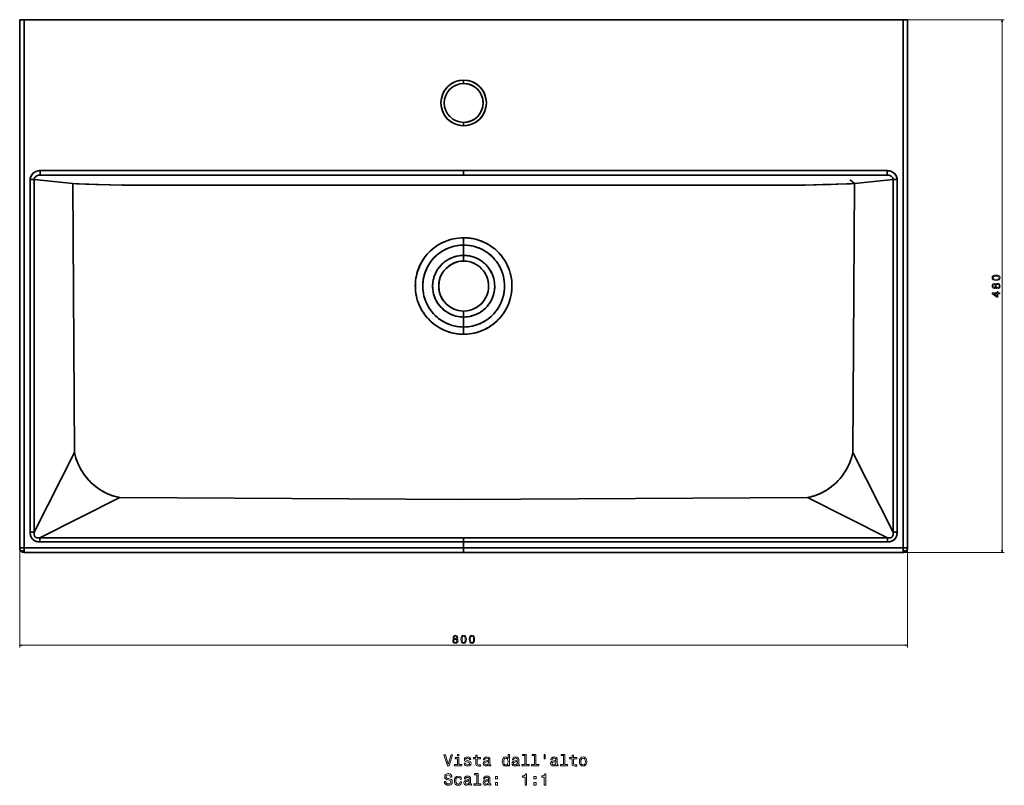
# Model space of a CAD drawing. Extents: x 194 to 2203, y -523 to 977.
# Tile 1 of 3: x 194 to 1082, y -523 to 167. Entities that reach past the tile are written whole.
import ezdxf

# ---------------------------------------------------------------- set-up
doc = ezdxf.new("R2010")
doc.units = 0

msp = doc.modelspace()

# ---------------------------------------------------------------- linework, layer by layer
at = {"color": 7, "lineweight": 35, "ltscale": 0.1}
for p, q in [((194.5, 166.79), (198.5, 166.79)), ((198.5, 166.79), (194.5, 166.79)), ((990.5, 166.79), (994.5, 166.79)), ((994.5, 166.79), (990.5, 166.79)), ((213.07, 30.79), (213.07, 26.79)), ((213.07, 26.79), (213.07, 30.79)), ((594.5, 26.79), (594.5, 30.79)), ((594.5, 30.79), (594.5, 26.79)), ((975.93, 26.79), (975.93, 30.79)), ((975.93, 30.79), (975.93, 26.79)), ((194.5, -309.21), (198.5, -309.21)), ((198.5, -309.21), (194.5, -309.21)), ((198.5, -309.21), (198.5, -313.21)), ((594.5, -313.21), (594.5, -309.21)), ((594.5, -309.21), (594.5, -313.21)), ((990.5, -313.21), (990.5, -309.21)), ((990.5, -309.21), (994.5, -309.21)), ((994.5, -309.21), (990.5, -309.21))]:
    msp.add_line(p, q, dxfattribs=at)
at = {"color": 7, "lineweight": 35}
for p, q in [((194.5, -309.21), (194.5, 166.79)), ((194.5, -309.21), (194.5, 166.79)), ((194.5, 166.79), (194.5, -309.21)), ((198.5, 166.79), (594.5, 166.79)), ((198.5, -309.21), (198.5, 166.79)), ((594.5, 166.79), (198.5, 166.79)), ((198.5, 166.79), (198.5, -309.21)), ((594.5, 166.79), (990.5, 166.79)), ((990.5, 166.79), (594.5, 166.79)), ((990.5, 166.79), (990.5, -309.21)), ((990.5, -309.21), (990.5, 166.79)), ((994.5, 166.79), (994.5, -309.21)), ((994.5, -309.21), (994.5, 166.79)), ((594.5, 30.79), (213.07, 30.79)), ((213.07, 30.79), (594.5, 30.79)), ((594.5, 26.79), (213.07, 26.79)), ((213.07, 26.79), (594.5, 26.79)), ((261.18, 26.79), (213.07, 26.79)), ((594.5, 26.79), (261.18, 26.79)), ((975.93, 30.79), (594.5, 30.79)), ((594.5, 30.79), (975.93, 30.79)), ((975.93, 26.79), (594.5, 26.79)), ((594.5, 26.79), (975.93, 26.79)), ((927.82, 26.79), (594.5, 26.79)), ((975.93, 26.79), (927.82, 26.79)), ((203.95, 22.68), (203.95, -294.93)), ((203.95, -294.93), (203.95, 22.68)), ((207.57, 22.68), (207.57, -294.93)), ((242.32, 19.15), (207.57, 22.68)), ((207.57, -294.93), (207.57, 22.68)), ((207.57, 22.68), (242.32, 19.15)), ((243.96, -223.18), (242.32, 19.15)), ((243.96, -223.18), (242.32, 19.15)), ((287.48, 17.79), (594.5, 17.79)), ((594.5, 17.79), (287.48, 17.79)), ((594.5, 17.79), (901.52, 17.79)), ((901.52, 17.79), (594.5, 17.79)), ((946.68, 19.15), (945.04, -223.18)), ((946.68, 19.15), (945.04, -223.18)), ((981.42, 22.68), (946.68, 19.15)), ((946.68, 19.15), (981.42, 22.68)), ((981.42, -294.93), (981.42, 22.68)), ((981.42, 22.68), (981.42, -294.93)), ((985.05, -294.93), (985.05, 22.68)), ((985.05, 22.68), (985.05, -294.93)), ((207.57, -294.93), (243.96, -223.18)), ((243.96, -223.18), (207.57, -294.93)), ((945.04, -223.18), (981.42, -294.93)), ((981.42, -294.93), (945.04, -223.18)), ((284.59, -263.72), (212.78, -300.13)), ((212.78, -300.13), (284.59, -263.72)), ((594.5, -265.44), (284.59, -263.72)), ((594.5, -265.44), (284.59, -263.72)), ((904.41, -263.72), (594.5, -265.44)), ((904.41, -263.72), (594.5, -265.44)), ((976.22, -300.13), (904.41, -263.72)), ((904.41, -263.72), (976.22, -300.13)), ((212.78, -300.13), (594.5, -300.13)), ((594.5, -300.13), (212.78, -300.13)), ((594.5, -300.13), (976.22, -300.13)), ((976.22, -300.13), (594.5, -300.13)), ((594.5, -309.21), (198.5, -309.21)), ((198.5, -309.21), (594.5, -309.21)), ((212.78, -303.76), (594.5, -303.76)), ((594.5, -303.76), (212.78, -303.76)), ((594.5, -303.76), (976.22, -303.76)), ((976.22, -303.76), (594.5, -303.76)), ((990.5, -309.21), (594.5, -309.21)), ((594.5, -309.21), (990.5, -309.21)), ((594.5, -313.21), (198.5, -313.21)), ((198.5, -313.21), (594.5, -313.21)), ((594.5, -313.21), (198.5, -313.21)), ((990.5, -313.21), (594.5, -313.21)), ((594.5, -313.21), (990.5, -313.21)), ((990.5, -313.21), (594.5, -313.21))]:
    msp.add_line(p, q, dxfattribs=at)
at = {"color": 7, "lineweight": 13}
for p, q in [((992.5, 166.79), (1081.61, 166.79)), ((1079.61, -313.21), (1079.61, 166.79)), ((194.5, -311.21), (194.5, -398.91)), ((992.5, -313.21), (1081.61, -313.21)), ((994.5, -311.21), (994.5, -398.91)), ((194.5, -396.91), (994.5, -396.91))]:
    msp.add_line(p, q, dxfattribs=at)
at = {"color": 7, "lineweight": 35, "ltscale": 0.075}
for p, q in [((594.5, 112.29), (594.5, 109.29)), ((594.5, 109.29), (594.5, 112.29)), ((594.5, 74.29), (594.5, 71.29)), ((594.5, 71.29), (594.5, 74.29))]:
    msp.add_line(p, q, dxfattribs=at)
at = {"color": 7, "lineweight": 35, "ltscale": 0.090698}
for p, q in [((207.57, 22.68), (203.95, 22.68)), ((203.95, 22.68), (207.57, 22.68)), ((985.05, 22.68), (981.42, 22.68)), ((981.42, 22.68), (985.05, 22.68)), ((203.95, -294.93), (207.57, -294.93)), ((207.57, -294.93), (203.95, -294.93)), ((212.78, -300.13), (212.78, -303.76)), ((212.78, -303.76), (212.78, -300.13)), ((594.5, -303.76), (594.5, -300.13)), ((594.5, -300.13), (594.5, -303.76)), ((976.22, -303.76), (976.22, -300.13)), ((976.22, -300.13), (976.22, -303.76)), ((981.42, -294.93), (985.05, -294.93)), ((985.05, -294.93), (981.42, -294.93))]:
    msp.add_line(p, q, dxfattribs=at)
at = {"color": 7, "lineweight": 35, "ltscale": 0.02371}
for p, q in [((287.48, 17.79), (286.62, 18.21)), ((902.38, 18.21), (901.52, 17.79))]:
    msp.add_line(p, q, dxfattribs=at)
at = {"color": 7, "lineweight": 35, "ltscale": 0.023579}
msp.add_line((286.63, 18.2), (287.48, 17.79), dxfattribs=at)
at = {"color": 7, "lineweight": 35, "ltscale": 0.023432}
msp.add_line((901.52, 17.79), (902.37, 18.2), dxfattribs=at)
at = {"color": 7, "lineweight": 35, "ltscale": 0.003675}
msp.add_line((946.68, 19.15), (946.57, 19.25), dxfattribs=at)
at = {"color": 7, "lineweight": 35, "ltscale": 0.165344}
for p, q in [((594.5, -36.3), (594.5, -29.69)), ((594.5, -29.69), (594.5, -36.3))]:
    msp.add_line(p, q, dxfattribs=at)
at = {"color": 7, "lineweight": 35, "ltscale": 0.233423}
for p, q in [((594.5, -45.64), (594.5, -36.3)), ((594.5, -36.3), (594.5, -45.64))]:
    msp.add_line(p, q, dxfattribs=at)
at = {"color": 7, "lineweight": 35, "ltscale": 0.126758}
for p, q in [((594.5, -45.64), (594.5, -50.71)), ((594.5, -50.71), (594.5, -45.64))]:
    msp.add_line(p, q, dxfattribs=at)
at = {"color": 7, "lineweight": 35, "ltscale": 0.135767}
for p, q in [((594.5, -95.71), (594.5, -101.14)), ((594.5, -101.14), (594.5, -95.71))]:
    msp.add_line(p, q, dxfattribs=at)
at = {"color": 7, "lineweight": 35, "ltscale": 0.224524}
for p, q in [((594.5, -110.12), (594.5, -101.14)), ((594.5, -101.14), (594.5, -110.12))]:
    msp.add_line(p, q, dxfattribs=at)
at = {"color": 7, "lineweight": 35, "ltscale": 0.163623}
for p, q in [((594.5, -116.67), (594.5, -110.12)), ((594.5, -110.12), (594.5, -116.67))]:
    msp.add_line(p, q, dxfattribs=at)
at = {"color": 7, "lineweight": 35, "ltscale": 0.000366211}
msp.add_line((974.5, -281.29), (974.5, -281.27), dxfattribs=at)
at = {"color": 7, "lineweight": 35, "ltscale": 0.058337}
for p, q in [((198.5, -311.54), (198.5, -309.21)), ((990.5, -309.21), (990.5, -311.54))]:
    msp.add_line(p, q, dxfattribs=at)
at = {"color": 7, "lineweight": 35, "ltscale": 0.136182}
for p, q in [((594.5, -309.21), (594.5, -303.76)), ((594.5, -303.76), (594.5, -309.21))]:
    msp.add_line(p, q, dxfattribs=at)
at = {"color": 7, "lineweight": 35, "ltscale": 0.00017951}
for p, q in [((195.25, -311.54), (195.26, -311.55)), ((195.26, -311.55), (195.25, -311.54))]:
    msp.add_line(p, q, dxfattribs=at)
at = {"color": 7, "lineweight": 35, "ltscale": 0.041663}
for p, q in [((198.5, -313.21), (198.5, -311.54)), ((990.5, -311.54), (990.5, -313.21))]:
    msp.add_line(p, q, dxfattribs=at)
at = {"color": 7, "lineweight": 13}
for points in [[(1080.12, 164.86), (1079.61, 166.79), (1079.09, 164.86)], [(1079.09, -311.28), (1079.61, -313.21), (1080.12, -311.28)], [(196.43, -396.4), (194.5, -396.91), (196.43, -397.43)], [(992.57, -397.43), (994.5, -396.91), (992.57, -396.4)]]:
    msp.add_lwpolyline(points, dxfattribs=at)
at = {"color": 7, "lineweight": 35}
for points in [[(213.07, 30.79), (212.16, 30.75), (211.26, 30.63), (210.38, 30.44), (209.41, 30.12), (208.48, 29.7), (207.59, 29.19), (206.78, 28.57), (206.11, 27.95), (205.52, 27.26), (205.01, 26.51), (204.59, 25.7), (204.24, 24.73), (204.02, 23.72), (203.95, 22.68)], [(203.95, 22.68), (204.01, 23.68), (204.22, 24.66), (204.55, 25.6), (205, 26.49), (205.61, 27.37), (206.32, 28.16), (207.12, 28.85), (208, 29.44), (209.02, 29.96), (210.1, 30.36), (211.22, 30.63), (212.36, 30.77), (213.07, 30.79)], [(213.07, 26.79), (212.53, 26.77), (211.99, 26.71), (211.26, 26.57), (210.56, 26.36), (209.89, 26.06), (209.21, 25.64), (208.62, 25.14), (208.15, 24.57), (207.82, 23.95), (207.63, 23.3), (207.57, 22.68)], [(207.57, 22.68), (207.64, 23.37), (207.85, 24.03), (208.2, 24.64), (208.68, 25.2), (209.26, 25.68), (209.93, 26.08), (210.64, 26.39), (211.43, 26.61), (212.24, 26.75), (213.07, 26.79)], [(985.05, 22.68), (984.98, 23.72), (984.76, 24.73), (984.41, 25.7), (983.93, 26.6), (983.34, 27.44), (982.65, 28.19), (981.87, 28.85), (981.02, 29.42), (980.12, 29.9), (979.17, 30.27), (978.18, 30.54), (977.06, 30.73), (975.93, 30.79)], [(975.93, 30.79), (977.09, 30.73), (978.23, 30.53), (979.35, 30.21), (980.41, 29.76), (981.35, 29.23), (982.21, 28.59), (982.98, 27.85), (983.66, 27.01), (984.19, 26.15), (984.6, 25.24), (984.88, 24.27), (985.03, 23.28), (985.05, 22.68)], [(981.42, 22.68), (981.37, 23.32), (981.18, 23.96), (980.85, 24.57), (980.37, 25.15), (979.79, 25.65), (979.11, 26.06), (978.35, 26.39), (977.55, 26.62), (976.74, 26.75), (975.93, 26.79)], [(975.93, 26.79), (976.49, 26.77), (977.04, 26.71), (977.75, 26.57), (978.45, 26.35), (979.1, 26.06), (979.76, 25.66), (980.34, 25.18), (980.82, 24.61), (981.16, 24.01), (981.36, 23.36), (981.42, 22.68)], [(242.32, 19.15), (247.97, 18.88), (256.65, 18.59), (262.81, 18.41), (275.67, 18.08), (287.48, 17.79)], [(242.32, 19.15), (245.61, 18.98), (253.74, 18.68), (265.54, 18.34), (287.48, 17.79)], [(901.52, 17.79), (912.39, 18.06), (925.38, 18.39), (931.63, 18.57), (941.12, 18.89), (946.68, 19.15)], [(901.52, 17.79), (918.22, 18.21), (930.05, 18.52), (939.42, 18.82), (943.48, 18.99), (946.68, 19.15)], [(942.33, 22.55), (943.48, 21.76), (944.84, 20.72), (946.68, 19.15)], [(594.5, -29.69), (592.19, -29.75), (589.88, -29.93), (587.59, -30.24), (585.31, -30.66), (583.07, -31.21), (580.85, -31.87), (578.67, -32.65), (576.49, -33.57), (574.35, -34.61), (572.28, -35.76), (570.27, -37.03), (568.33, -38.4), (566.31, -40.01), (564.39, -41.74), (562.58, -43.57), (560.87, -45.52), (559.29, -47.56), (557.95, -49.51), (556.71, -51.53), (555.59, -53.62), (554.58, -55.76), (553.7, -57.95), (552.86, -60.4), (552.18, -62.89), (551.65, -65.42), (551.26, -67.97), (551.03, -70.55), (550.95, -72.85), (551, -75.16), (551.17, -77.46), (551.46, -79.76), (551.87, -82.03), (552.4, -84.28), (553.05, -86.49), (553.84, -88.73), (554.75, -90.92), (555.78, -93.06), (556.92, -95.14), (558.18, -97.15), (559.57, -99.13), (561.07, -101.04), (562.68, -102.86), (564.39, -104.58), (566.25, -106.27), (568.21, -107.84), (570.26, -109.3), (572.39, -110.64), (574.6, -111.85), (576.87, -112.94), (579.03, -113.83), (581.24, -114.6), (583.48, -115.25), (585.76, -115.78), (588.06, -116.19), (590.38, -116.47), (591.94, -116.59), (594.5, -116.67)], [(594.5, -116.67), (592.04, -116.6), (589.59, -116.39), (587.16, -116.04), (584.74, -115.56), (582.36, -114.94), (580.02, -114.19), (577.71, -113.3), (575.43, -112.27), (573.2, -111.1), (571.04, -109.81), (568.96, -108.39), (566.96, -106.85), (565.05, -105.2), (563.2, -103.4), (561.46, -101.49), (559.83, -99.47), (558.32, -97.36), (556.94, -95.17), (555.68, -92.86), (554.55, -90.47), (553.58, -88.02), (552.75, -85.52), (552.08, -82.97), (551.56, -80.38), (551.2, -77.78), (551, -75.16), (550.96, -72.54), (551.04, -70.38), (551.23, -68.24), (551.53, -66.11), (551.93, -64), (552.43, -61.92), (553.04, -59.86), (553.74, -57.84), (554.55, -55.84), (555.46, -53.89), (556.46, -51.98), (557.55, -50.13), (558.73, -48.34), (560.19, -46.37), (561.76, -44.47), (563.44, -42.68), (565.21, -40.97), (567.08, -39.37), (569.04, -37.88), (571.08, -36.5), (573.23, -35.22), (575.46, -34.06), (577.75, -33.03), (580.1, -32.13), (582.5, -31.37), (584.95, -30.74), (587.43, -30.26), (589.93, -29.93), (592.46, -29.74), (594.5, -29.69)], [(594.5, -29.69), (596.81, -29.75), (599.12, -29.93), (601.41, -30.24), (603.68, -30.66), (605.92, -31.21), (608.13, -31.87), (610.3, -32.64), (612.49, -33.56), (614.62, -34.6), (616.7, -35.75), (618.7, -37.01), (620.63, -38.37), (622.44, -39.8), (624.17, -41.32), (625.82, -42.94), (627.38, -44.63), (628.84, -46.41), (630.22, -48.27), (631.49, -50.19), (632.75, -52.36), (633.88, -54.59), (634.89, -56.89), (635.77, -59.25), (636.5, -61.66), (637.1, -64.12), (637.56, -66.66), (637.87, -69.22), (638.03, -71.8), (638.03, -74.4), (637.88, -76.99), (637.57, -79.55), (637.12, -82.1), (636.51, -84.61), (635.75, -87.09), (634.85, -89.51), (633.88, -91.71), (632.8, -93.85), (631.6, -95.93), (630.29, -97.94), (628.87, -99.87), (627.35, -101.71), (625.73, -103.47), (624.03, -105.13), (622.23, -106.7), (620.18, -108.29), (618.05, -109.75), (615.83, -111.08), (613.55, -112.28), (611.2, -113.34), (608.91, -114.21), (606.57, -114.96), (604.2, -115.57), (601.8, -116.05), (599.38, -116.39), (596.94, -116.6), (594.5, -116.67)], [(594.5, -116.67), (595.3, -116.66), (597.65, -116.55), (599.98, -116.32), (602.3, -115.96), (604.6, -115.48), (606.86, -114.87), (609.1, -114.15), (611.29, -113.3), (613.4, -112.35), (615.45, -111.3), (617.45, -110.13), (619.38, -108.87), (621.24, -107.5), (623.02, -106.03), (624.73, -104.47), (626.53, -102.62), (628.23, -100.67), (629.81, -98.62), (631.26, -96.48), (632.58, -94.26), (633.66, -92.19), (634.62, -90.06), (635.47, -87.88), (636.2, -85.67), (636.82, -83.41), (637.31, -81.13), (637.7, -78.65), (637.94, -76.14), (638.04, -73.63), (638, -71.12), (637.81, -68.62), (637.48, -66.12), (637.04, -63.83), (636.48, -61.57), (635.79, -59.34), (634.99, -57.15), (634.08, -55), (633.05, -52.91), (631.88, -50.84), (630.61, -48.85), (629.24, -46.92), (627.75, -45.07), (626.17, -43.31), (624.5, -41.63), (622.74, -40.05), (620.89, -38.56), (618.96, -37.18), (616.96, -35.91), (614.77, -34.67), (612.5, -33.57), (610.18, -32.6), (607.81, -31.76), (605.39, -31.07), (602.93, -30.51), (600.84, -30.15), (598.73, -29.89), (596.62, -29.74), (594.5, -29.69)], [(594.5, -110.12), (592.23, -110.05), (590.59, -109.91), (588.95, -109.7), (587.32, -109.41), (585.71, -109.05), (584.11, -108.62), (582.54, -108.12), (580.99, -107.55), (579.47, -106.91), (577.98, -106.2), (576.23, -105.26), (574.53, -104.23), (573.17, -103.31), (571.84, -102.32), (570.56, -101.27), (568.91, -99.77), (567.36, -98.17), (565.9, -96.48), (564.55, -94.71), (563.44, -93.06), (562.58, -91.65), (561.79, -90.2), (561.06, -88.71), (560.4, -87.2), (559.81, -85.65), (559.29, -84.08), (558.76, -82.17), (558.33, -80.23), (557.96, -77.94), (557.74, -75.63), (557.66, -73.32), (557.71, -71.33), (557.87, -69.35), (558.13, -67.38), (558.5, -65.43), (559.06, -63.18), (559.76, -60.97), (560.6, -58.81), (561.28, -57.3), (562.02, -55.82), (562.84, -54.38), (563.9, -52.69), (565.04, -51.07), (566.49, -49.26), (568.05, -47.54), (569.71, -45.93), (570.96, -44.84), (572.25, -43.81), (573.59, -42.84), (575.25, -41.75), (576.97, -40.76), (578.74, -39.86), (580.55, -39.06), (582.41, -38.35), (584.29, -37.75), (586.21, -37.25), (588.15, -36.85), (590.11, -36.56), (592.3, -36.37), (594.5, -36.3)], [(594.5, -36.3), (592.51, -36.36), (591.22, -36.45), (589.91, -36.59), (588.6, -36.78), (587.3, -37.01), (585.8, -37.35), (584.36, -37.73), (583.27, -38.06), (581.95, -38.52), (580.66, -39.01), (579.16, -39.66), (577.7, -40.37), (576.26, -41.15), (574.58, -42.18), (572.96, -43.28), (571.94, -44.05), (570.93, -44.87), (569.82, -45.83), (568.75, -46.84), (567.15, -48.5), (565.66, -50.27), (564.29, -52.11), (563.48, -53.33), (562.71, -54.58), (561.65, -56.54), (560.7, -58.57), (559.87, -60.65), (559.18, -62.77), (558.79, -64.2), (558.45, -65.64), (558.1, -67.6), (557.85, -69.57), (557.7, -71.56), (557.67, -73.94), (557.72, -75.29), (557.91, -77.48), (558.17, -79.36), (558.4, -80.6), (558.68, -81.86), (558.97, -82.98), (559.44, -84.55), (560.13, -86.5), (560.38, -87.15), (561.19, -89), (562.1, -90.79), (563.1, -92.52), (564.09, -94.06), (565.13, -95.5), (566.49, -97.19), (567.41, -98.23), (568.37, -99.23), (569.57, -100.39), (570.85, -101.52), (571.97, -102.42), (573.29, -103.39), (574.65, -104.3), (576.04, -105.16), (577.22, -105.81), (579.13, -106.76), (580.47, -107.34), (582.51, -108.11), (584.16, -108.64), (585.38, -108.97), (586.73, -109.29), (588.09, -109.56), (590.08, -109.85), (591.51, -110), (593, -110.09), (594.5, -110.12)], [(594.5, -110.12), (596.48, -110.07), (598.45, -109.91), (600.41, -109.64), (602.36, -109.27), (604.28, -108.8), (606.2, -108.21), (607.36, -107.8), (608.53, -107.34), (610.09, -106.65), (611.66, -105.87), (613.36, -104.92), (615.02, -103.87), (616.61, -102.74), (617.4, -102.13), (618.92, -100.85), (619.87, -99.98), (620.78, -99.08), (622.22, -97.53), (622.68, -97), (623.95, -95.39), (625.14, -93.71), (625.94, -92.46), (626.58, -91.37), (627.22, -90.18), (627.73, -89.15), (628.39, -87.69), (628.73, -86.87), (629.53, -84.63), (630.19, -82.35), (630.71, -80.03), (631.07, -77.68), (631.25, -75.71), (631.31, -74.5), (631.32, -72.09), (631.26, -70.89), (631.14, -69.42), (630.96, -67.96), (630.62, -66.03), (630.08, -63.68), (629.38, -61.39), (628.7, -59.53), (628.14, -58.2), (627.25, -56.34), (626.25, -54.53), (625.16, -52.78), (623.97, -51.09), (622.69, -49.48), (621.32, -47.93), (619.92, -46.52), (618.85, -45.53), (617.75, -44.59), (616.18, -43.39), (615, -42.56), (613.23, -41.44), (611.39, -40.42), (609.5, -39.51), (607.57, -38.71), (606.64, -38.37), (604.78, -37.77), (603.46, -37.41), (602.12, -37.1), (600.15, -36.74), (598.75, -36.55), (596.63, -36.36), (594.5, -36.3)], [(594.5, -36.3), (596.81, -36.37), (599.1, -36.59), (601.38, -36.95), (603, -37.3), (604.59, -37.72), (606.17, -38.21), (608.03, -38.89), (609.85, -39.67), (611.63, -40.54), (613.35, -41.51), (615.3, -42.76), (617.17, -44.13), (618.94, -45.61), (620.15, -46.74), (621.31, -47.92), (622.42, -49.15), (623.67, -50.7), (624.84, -52.3), (625.75, -53.69), (626.59, -55.11), (627.37, -56.57), (628.22, -58.37), (628.97, -60.21), (629.71, -62.41), (630.32, -64.64), (630.79, -66.92), (631.12, -69.21), (631.3, -71.52), (631.33, -73.84), (631.22, -76.16), (630.96, -78.46), (630.57, -80.74), (630.11, -82.67), (629.55, -84.58), (628.89, -86.45), (628.13, -88.29), (627.5, -89.63), (626.81, -90.95), (625.81, -92.67), (624.72, -94.33), (623.74, -95.67), (622.71, -96.96), (621.62, -98.2), (620.47, -99.39), (619.27, -100.53), (618.03, -101.62), (616.47, -102.84), (614.84, -103.99), (613.16, -105.04), (611.13, -106.15), (609.03, -107.13), (606.88, -107.97), (605.47, -108.45), (604.04, -108.86), (602.11, -109.32), (600.49, -109.63), (598.85, -109.86), (597.21, -110.02), (594.84, -110.12), (594.5, -110.12)], [(594.5, -101.14), (592.84, -101.09), (591.27, -100.95), (589.41, -100.68), (587.48, -100.25), (585.67, -99.72), (583.77, -99.01), (582.75, -98.57), (581.15, -97.77), (579.6, -96.87), (578.11, -95.87), (576.69, -94.78), (575.39, -93.64), (574.16, -92.42), (573.01, -91.14), (571.94, -89.78), (570.96, -88.36), (570.51, -87.63), (569.65, -86.1), (569.15, -85.09), (568.69, -84.06), (568.1, -82.51), (567.74, -81.44), (567.44, -80.39), (567.09, -78.85), (566.88, -77.7), (566.72, -76.52), (566.59, -75.09), (566.54, -73.11), (566.59, -71.62), (566.72, -70.16), (566.96, -68.52), (567.3, -66.92), (567.73, -65.34), (568.29, -63.7), (568.75, -62.53), (569.28, -61.39), (570.07, -59.86), (570.96, -58.39), (571.93, -56.98), (572.99, -55.64), (573.94, -54.57), (574.93, -53.55), (575.98, -52.59), (577.3, -51.5), (578.68, -50.5), (579.66, -49.86), (580.65, -49.27), (581.95, -48.58), (583.31, -47.95), (584.45, -47.49), (586.4, -46.83), (588.39, -46.31), (590.41, -45.94), (592.45, -45.71), (594.5, -45.64)], [(594.5, -101.14), (592.77, -101.09), (591.04, -100.93), (589.33, -100.66), (587.64, -100.29), (585.65, -99.71), (583.7, -98.98), (581.81, -98.11), (579.99, -97.11), (578.25, -95.97), (576.74, -94.82), (575.31, -93.57), (573.97, -92.22), (572.72, -90.79), (571.58, -89.27), (570.48, -87.6), (569.51, -85.84), (568.67, -84.01), (567.96, -82.13), (567.4, -80.2), (566.97, -78.25), (566.68, -76.21), (566.55, -74.15), (566.56, -72.09), (566.74, -70.04), (567.06, -68.01), (567.48, -66.2), (568.03, -64.42), (568.69, -62.68), (569.47, -60.99), (570.36, -59.36), (571.36, -57.79), (572.59, -56.13), (573.94, -54.56), (575.4, -53.11), (576.97, -51.76), (578.63, -50.53), (580.34, -49.45), (582.12, -48.5), (583.96, -47.68), (585.86, -46.99), (587.81, -46.44), (589.79, -46.03), (591.35, -45.81), (592.92, -45.68), (594.5, -45.64)], [(594.5, -45.64), (596.24, -45.69), (597.96, -45.85), (599.68, -46.12), (601.38, -46.49), (603.05, -46.96), (604.68, -47.54), (606.28, -48.22), (607.83, -48.99), (609.33, -49.85), (610.77, -50.81), (612.15, -51.85), (613.46, -52.98), (614.7, -54.18), (615.86, -55.46), (616.93, -56.8), (617.93, -58.22), (618.83, -59.68), (619.7, -61.33), (620.45, -63.03), (621.09, -64.77), (621.61, -66.56), (622.01, -68.38), (622.28, -70.22), (622.43, -71.93), (622.46, -73.64), (622.39, -75.36), (622.22, -77.07), (621.93, -78.76), (621.45, -80.77), (620.83, -82.73), (620.05, -84.65), (619.14, -86.5), (618.09, -88.28), (616.91, -89.97), (615.61, -91.58), (614.19, -93.09), (612.66, -94.48), (611.04, -95.76), (609.32, -96.92), (607.51, -97.95), (605.63, -98.84), (603.7, -99.59), (601.71, -100.2), (600.03, -100.59), (598.32, -100.88), (596.6, -101.06), (594.5, -101.14)], [(594.5, -45.64), (595.57, -45.66), (596.64, -45.72), (597.69, -45.82), (599.77, -46.14), (600.81, -46.35), (601.85, -46.61), (602.89, -46.91), (604.11, -47.32), (605.31, -47.79), (606.89, -48.5), (608.41, -49.31), (609.89, -50.21), (611.31, -51.2), (612.66, -52.28), (613.94, -53.43), (615.15, -54.66), (616.28, -55.96), (617.31, -57.32), (618.45, -59.04), (619.44, -60.82), (620.18, -62.38), (620.65, -63.53), (621.06, -64.69), (621.55, -66.32), (622, -68.31), (622.3, -70.32), (622.42, -71.78), (622.46, -73.27), (622.44, -74.52), (622.32, -76.24), (622.03, -78.27), (621.59, -80.28), (621.26, -81.43), (620.89, -82.56), (620.17, -84.37), (619.33, -86.14), (618.36, -87.84), (617.66, -88.92), (616.92, -89.97), (615.84, -91.31), (614.68, -92.6), (613.44, -93.8), (612.14, -94.92), (610.78, -95.95), (609.72, -96.66), (608.64, -97.33), (607.37, -98.02), (606.07, -98.65), (604.74, -99.21), (603.12, -99.79), (601.53, -100.25), (599.66, -100.66), (597.77, -100.95), (596.16, -101.09), (594.5, -101.14)], [(284.59, -263.72), (282.2, -263.23), (279.78, -262.59), (277.34, -261.81), (274.91, -260.88), (272.49, -259.8), (270.09, -258.57), (267.74, -257.21), (265.43, -255.7), (263.19, -254.06), (261.03, -252.3), (258.95, -250.42), (257.26, -248.73), (255.65, -246.97), (254.12, -245.14), (253.17, -243.91), (251.96, -242.24), (250.95, -240.72), (250.3, -239.69), (249.2, -237.8), (247.95, -235.38), (246.85, -232.94), (245.9, -230.49), (245.11, -228.04), (244.46, -225.6), (243.96, -223.18)], [(243.96, -223.18), (244.21, -224.48), (244.5, -225.76), (244.84, -227.08), (245.22, -228.4), (246.09, -230.96), (247.1, -233.49), (248.25, -235.96), (249.54, -238.38), (250.96, -240.73), (252.27, -242.68), (253.67, -244.57), (255.15, -246.39), (256.9, -248.35), (258.74, -250.21), (260.67, -251.99), (262.68, -253.67), (264.77, -255.24), (267.05, -256.77), (269.4, -258.18), (271.81, -259.45), (274.29, -260.6), (276.81, -261.61), (279.38, -262.46), (280.7, -262.84), (282.02, -263.18), (283.3, -263.47), (284.59, -263.72)], [(945.04, -223.18), (944.54, -225.61), (943.89, -228.06), (943.08, -230.52), (942.13, -232.98), (941.02, -235.43), (939.76, -237.85), (938.36, -240.24), (936.81, -242.56), (935.13, -244.82), (933.32, -247), (931.71, -248.76), (930.37, -250.11), (928.62, -251.73), (927.06, -253.06), (925.87, -254.01), (923.96, -255.43), (922.44, -256.46), (921.01, -257.36), (918.82, -258.62), (916.77, -259.67), (915.35, -260.33), (913.52, -261.11), (911.46, -261.87), (909.68, -262.46), (908.92, -262.68), (907.63, -263.02), (905.57, -263.49), (904.41, -263.72)], [(904.41, -263.72), (905.7, -263.47), (906.99, -263.18), (908.31, -262.84), (909.63, -262.46), (912.2, -261.6), (914.73, -260.59), (917.22, -259.44), (919.64, -258.16), (922, -256.74), (924.2, -255.26), (926.32, -253.67), (928.36, -251.97), (930.31, -250.17), (931.99, -248.47), (933.59, -246.7), (935.11, -244.86), (936.54, -242.95), (938.07, -240.69), (939.48, -238.34), (940.76, -235.93), (941.91, -233.46), (942.92, -230.94), (943.78, -228.38), (944.16, -227.07), (944.5, -225.75), (944.79, -224.47), (945.04, -223.18)], [(203.95, -294.93), (203.97, -295.64), (204.02, -296.35), (204.12, -297.05), (204.27, -297.75), (204.44, -298.35), (204.65, -298.94), (204.88, -299.45), (205.14, -299.95), (205.64, -300.7), (206.23, -301.39), (206.7, -301.83), (207.22, -302.23), (207.98, -302.69), (208.79, -303.06), (209.63, -303.35), (210.32, -303.52), (211.03, -303.64), (211.9, -303.73), (212.78, -303.76)], [(212.78, -303.76), (211.46, -303.7), (210.8, -303.61), (210.15, -303.48), (209.3, -303.25), (208.48, -302.93), (207.69, -302.53), (207.24, -302.24), (206.8, -301.91), (206.27, -301.43), (205.79, -300.89), (205.36, -300.31), (205.07, -299.82), (204.81, -299.31), (204.58, -298.75), (204.38, -298.17), (204.12, -297.02), (203.99, -295.98), (203.95, -294.93)], [(207.57, -294.93), (207.49, -296.06), (207.53, -297.07), (207.61, -297.55), (207.72, -297.98), (207.85, -298.34), (208.01, -298.67), (208.22, -298.98), (208.45, -299.25), (208.73, -299.49), (209.04, -299.7), (209.36, -299.86), (209.73, -299.99), (210.16, -300.1), (210.64, -300.17), (211.65, -300.22), (212.78, -300.13)], [(212.78, -300.13), (211.74, -300.21), (210.74, -300.19), (210.24, -300.12), (209.77, -300), (209.39, -299.87), (209.05, -299.7), (208.76, -299.52), (208.51, -299.3), (208.28, -299.06), (208.08, -298.79), (207.9, -298.46), (207.76, -298.1), (207.63, -297.65), (207.55, -297.18), (207.5, -296.63), (207.49, -296.07), (207.57, -294.93)], [(976.22, -300.13), (977.36, -300.22), (978.36, -300.17), (978.84, -300.1), (979.28, -299.99), (979.64, -299.86), (979.97, -299.69), (980.28, -299.49), (980.55, -299.25), (980.79, -298.98), (980.99, -298.67), (981.16, -298.32), (981.29, -297.94), (981.4, -297.52), (981.47, -297.07), (981.51, -296.06), (981.42, -294.93)], [(981.42, -294.93), (981.51, -295.96), (981.48, -296.97), (981.41, -297.46), (981.29, -297.94), (981.16, -298.32), (980.99, -298.66), (980.81, -298.95), (980.6, -299.2), (980.35, -299.43), (980.08, -299.62), (979.75, -299.81), (979.39, -299.95), (978.94, -300.08), (978.47, -300.16), (977.92, -300.21), (977.37, -300.22), (976.22, -300.13)], [(976.22, -303.76), (976.98, -303.74), (977.74, -303.67), (978.39, -303.58), (979.04, -303.44), (979.72, -303.24), (980.39, -302.99), (981.23, -302.58), (982.01, -302.06), (982.67, -301.49), (983.26, -300.84), (983.64, -300.31), (983.97, -299.75), (984.26, -299.15), (984.5, -298.52), (984.71, -297.85), (984.86, -297.16), (985.01, -296.05), (985.05, -294.93)], [(985.05, -294.93), (984.99, -296.24), (984.9, -296.93), (984.76, -297.61), (984.61, -298.21), (984.41, -298.79), (984, -299.69), (983.48, -300.54), (982.86, -301.3), (982.13, -301.97), (981.68, -302.3), (981.2, -302.59), (980.69, -302.86), (980.15, -303.09), (979.06, -303.43), (978.38, -303.58), (977.68, -303.68), (976.95, -303.74), (976.22, -303.76)]]:
    msp.add_lwpolyline(points, dxfattribs=at)
at = {"color": 7, "lineweight": 13}
for points in [[(1074.19, -68.17), (1075.77, -68.02), (1076.9, -67.54), (1077.59, -66.79), (1077.81, -65.74), (1077.59, -64.7), (1076.9, -63.94), (1075.77, -63.48), (1074.19, -63.32), (1072.61, -63.48), (1071.99, -63.67), (1071.47, -63.94), (1070.79, -64.7), (1070.56, -65.74), (1070.79, -66.79), (1071.48, -67.54), (1072.61, -68.02)], [(1073.83, -74.46), (1074.12, -74.97), (1074.51, -75.33), (1075, -75.55), (1075.6, -75.62), (1076.5, -75.46), (1077.19, -74.99), (1077.64, -74.24), (1077.81, -73.21), (1077.64, -72.19), (1077.19, -71.43), (1076.5, -70.97), (1075.6, -70.8), (1075, -70.88), (1074.51, -71.09), (1074.12, -71.45), (1073.83, -71.96), (1073.59, -71.55), (1073.26, -71.27), (1072.86, -71.1), (1072.36, -71.04), (1071.65, -71.2), (1071.07, -71.63), (1070.7, -72.31), (1070.56, -73.21), (1070.7, -74.12), (1071.07, -74.8), (1071.65, -75.24), (1072.36, -75.39), (1072.86, -75.34), (1073.26, -75.17)], [(1074.19, -67.2), (1072.97, -67.12), (1072.09, -66.87), (1071.57, -66.41), (1071.39, -65.74), (1071.57, -65.07), (1072.09, -64.62), (1072.97, -64.37), (1074.19, -64.28), (1075.42, -64.37), (1076.3, -64.62), (1076.81, -65.07), (1076.98, -65.74), (1076.81, -66.41), (1076.3, -66.87), (1075.42, -67.12)], [(1077.61, -80.13), (1077.61, -79.22), (1075.87, -79.22), (1075.87, -78.22), (1075.06, -78.22), (1075.06, -79.22), (1070.76, -79.22), (1070.76, -80.14), (1074.98, -83.2), (1075.87, -83.2), (1075.87, -80.13)], [(1072.44, -74.43), (1072, -74.35), (1071.66, -74.11), (1071.44, -73.72), (1071.36, -73.21), (1071.44, -72.7), (1071.66, -72.32), (1072, -72.08), (1072.44, -71.99), (1072.9, -72.08), (1073.25, -72.32), (1073.48, -72.7), (1073.55, -73.21), (1073.47, -73.72), (1073.25, -74.11), (1072.9, -74.35)], [(1075.58, -74.65), (1075.04, -74.56), (1074.64, -74.27), (1074.38, -73.81), (1074.29, -73.21), (1074.38, -72.61), (1074.64, -72.16), (1075.04, -71.87), (1075.58, -71.77), (1076.15, -71.87), (1076.59, -72.16), (1076.87, -72.61), (1076.96, -73.21), (1076.87, -73.81), (1076.59, -74.27), (1076.15, -74.56)], [(1075.06, -82.36), (1071.93, -80.13), (1075.06, -80.13)], [(585.78, -391.14), (585.26, -391.42), (584.91, -391.82), (584.69, -392.31), (584.62, -392.91), (584.78, -393.8), (585.24, -394.5), (586, -394.94), (587.03, -395.12), (588.05, -394.94), (588.8, -394.5), (589.27, -393.8), (589.44, -392.91), (589.36, -392.31), (589.15, -391.82), (588.78, -391.42), (588.28, -391.14), (588.68, -390.9), (588.96, -390.57), (589.14, -390.16), (589.2, -389.67), (589.04, -388.95), (588.61, -388.38), (587.93, -388), (587.03, -387.86), (586.12, -388), (585.43, -388.38), (585, -388.95), (584.85, -389.67), (584.9, -390.16), (585.07, -390.57)], [(585.81, -389.75), (585.89, -389.31), (586.13, -388.96), (586.51, -388.75), (587.03, -388.67), (587.53, -388.75), (587.92, -388.96), (588.16, -389.31), (588.25, -389.75), (588.16, -390.2), (587.92, -390.56), (587.53, -390.79), (587.03, -390.86), (586.51, -390.78), (586.13, -390.56), (585.89, -390.2)], [(592.07, -391.49), (592.22, -393.08), (592.69, -394.21), (593.45, -394.89), (594.5, -395.12), (595.54, -394.89), (596.3, -394.21), (596.76, -393.08), (596.92, -391.49), (596.76, -389.92), (596.57, -389.3), (596.3, -388.78), (595.54, -388.1), (594.5, -387.86), (593.45, -388.1), (592.69, -388.79), (592.22, -389.92)], [(593.04, -391.49), (593.12, -390.27), (593.37, -389.4), (593.82, -388.88), (594.5, -388.7), (595.17, -388.88), (595.62, -389.4), (595.87, -390.27), (595.95, -391.49), (595.87, -392.73), (595.62, -393.6), (595.17, -394.12), (594.5, -394.29), (593.82, -394.12), (593.37, -393.6), (593.12, -392.73)], [(599.54, -391.49), (599.69, -393.08), (600.17, -394.21), (600.92, -394.89), (601.97, -395.12), (603.01, -394.89), (603.77, -394.21), (604.23, -393.08), (604.39, -391.49), (604.23, -389.92), (604.04, -389.3), (603.77, -388.78), (603.01, -388.1), (601.97, -387.86), (600.92, -388.1), (600.17, -388.79), (599.69, -389.92)], [(600.51, -391.49), (600.59, -390.27), (600.84, -389.4), (601.3, -388.88), (601.97, -388.7), (602.64, -388.88), (603.09, -389.4), (603.34, -390.27), (603.42, -391.49), (603.34, -392.73), (603.09, -393.6), (602.64, -394.12), (601.97, -394.29), (601.3, -394.12), (600.84, -393.6), (600.59, -392.73)], [(585.59, -392.89), (585.68, -392.35), (585.97, -391.95), (586.42, -391.69), (587.03, -391.6), (587.62, -391.69), (588.08, -391.95), (588.37, -392.35), (588.47, -392.89), (588.37, -393.46), (588.08, -393.9), (587.62, -394.18), (587.03, -394.27), (586.42, -394.18), (585.97, -393.9), (585.68, -393.46)], [(583.18, -495.53), (580.68, -504.04), (578.1, -495.53), (576.73, -495.53), (579.96, -505.54), (581.4, -505.54), (584.55, -495.53)], [(590.29, -495.19), (588.95, -495.19), (588.95, -496.64), (590.29, -496.64)], [(605.42, -499.14), (605.42, -503.02), (605.5, -504.27), (605.91, -505.14), (606.71, -505.64), (608.08, -505.81), (609.58, -505.74), (609.58, -504.65), (608.49, -504.73), (607.49, -504.62), (606.96, -504.26), (606.73, -503.65), (606.68, -502.8), (606.68, -499.14), (609.58, -499.14), (609.58, -498.06), (606.68, -498.06), (606.68, -495.8), (605.42, -495.8), (605.42, -498.06), (603.23, -498.06), (603.23, -499.14)], [(634.49, -504.34), (634.49, -505.54), (635.76, -505.54), (635.76, -495.19), (634.51, -495.19), (634.51, -498.98), (633.54, -497.89), (632.95, -497.63), (632.27, -497.53), (631.05, -497.82), (630.1, -498.62), (629.48, -499.92), (629.26, -501.66), (629.48, -503.41), (630.1, -504.72), (631.05, -505.54), (632.27, -505.81), (632.95, -505.71), (633.56, -505.45)], [(649.61, -496.26), (649.61, -504.47), (647, -504.47), (647, -505.54), (653.47, -505.54), (653.47, -504.47), (650.88, -504.47), (650.88, -495.19), (647.62, -495.19), (647.62, -496.26)], [(658.28, -496.26), (658.28, -504.47), (655.68, -504.47), (655.68, -505.54), (662.15, -505.54), (662.15, -504.47), (659.55, -504.47), (659.55, -495.19), (656.3, -495.19), (656.3, -496.26)], [(666.94, -495.18), (666.94, -499.1), (667.91, -499.1), (667.91, -495.18)], [(684.31, -496.26), (684.31, -504.47), (681.7, -504.47), (681.7, -505.54), (688.17, -505.54), (688.17, -504.47), (685.57, -504.47), (685.57, -495.19), (682.32, -495.19), (682.32, -496.26)], [(692.16, -499.14), (692.16, -503.02), (692.25, -504.27), (692.65, -505.14), (693.46, -505.64), (694.83, -505.81), (696.32, -505.74), (696.32, -504.65), (695.23, -504.73), (694.23, -504.62), (693.7, -504.26), (693.47, -503.65), (693.43, -502.8), (693.43, -499.14), (696.32, -499.14), (696.32, -498.06), (693.43, -498.06), (693.43, -495.8), (692.16, -495.8), (692.16, -498.06), (689.97, -498.06), (689.97, -499.14)], [(590.24, -504.47), (590.24, -498.06), (586.99, -498.06), (586.99, -499.14), (588.98, -499.14), (588.98, -504.47), (586.38, -504.47), (586.38, -505.54), (592.87, -505.54), (592.87, -504.47)], [(598.83, -501.03), (597.61, -500.74), (596.7, -500.41), (596.4, -499.73), (596.48, -499.26), (596.79, -498.91), (597.27, -498.7), (597.98, -498.61), (598.66, -498.7), (599.19, -498.96), (599.54, -499.34), (599.68, -499.86), (600.92, -499.86), (600.92, -499.83), (600.7, -498.9), (600.11, -498.16), (599.19, -497.7), (597.98, -497.53), (596.76, -497.7), (595.86, -498.18), (595.3, -498.88), (595.13, -499.78), (595.26, -500.64), (595.66, -501.25), (596.32, -501.68), (597.29, -501.98), (598.7, -502.33), (599.57, -502.69), (599.8, -502.98), (599.88, -503.41), (599.75, -503.94), (599.41, -504.34), (598.85, -504.6), (598.1, -504.69), (597.3, -504.6), (596.73, -504.3), (596.34, -503.81), (596.18, -503.13), (594.96, -503.13), (595.16, -504.29), (595.75, -505.12), (596.68, -505.63), (597.98, -505.81), (599.34, -505.63), (600.33, -505.12), (600.93, -504.32), (601.15, -503.26), (600.99, -502.36), (600.55, -501.74), (599.81, -501.33)], [(616.99, -504.53), (616.99, -504.57), (617.06, -505.06), (617.27, -505.41), (618.18, -505.68), (618.89, -505.57), (618.89, -504.59), (618.59, -504.63), (618.18, -504.44), (618.11, -503.87), (618.11, -499.86), (617.94, -498.84), (617.43, -498.12), (616.55, -497.69), (615.32, -497.53), (614.1, -497.7), (613.21, -498.19), (612.65, -498.96), (612.46, -499.96), (612.46, -500.05), (613.6, -500.05), (613.7, -499.44), (614.02, -499.01), (614.54, -498.75), (615.27, -498.65), (615.98, -498.72), (616.48, -498.94), (616.79, -499.32), (616.89, -499.83), (616.83, -500.44), (616.6, -500.74), (616.02, -500.89), (614.94, -501), (613.7, -501.26), (612.82, -501.72), (612.3, -502.44), (612.15, -503.51), (612.29, -504.46), (612.74, -505.17), (613.46, -505.61), (614.45, -505.77), (615.79, -505.47)], [(616.84, -502.83), (616.67, -503.58), (616.21, -504.16), (615.52, -504.53), (614.67, -504.66), (614.12, -504.59), (613.73, -504.36), (613.49, -503.96), (613.41, -503.39), (613.47, -502.89), (613.7, -502.53), (614.62, -502.13), (615.79, -501.95), (616.84, -501.61)], [(632.49, -498.67), (633.33, -498.87), (633.96, -499.43), (634.34, -500.37), (634.48, -501.66), (634.34, -502.98), (633.96, -503.91), (633.33, -504.49), (632.49, -504.68), (631.7, -504.49), (631.09, -503.91), (630.69, -502.96), (630.56, -501.66), (630.69, -500.38), (631.09, -499.44), (631.7, -498.87)], [(643.01, -504.53), (643.01, -504.57), (643.08, -505.06), (643.3, -505.41), (644.21, -505.68), (644.91, -505.57), (644.91, -504.59), (644.61, -504.63), (644.21, -504.44), (644.13, -503.87), (644.13, -499.86), (643.96, -498.84), (643.46, -498.12), (642.58, -497.69), (641.34, -497.53), (640.13, -497.7), (639.23, -498.19), (638.67, -498.96), (638.49, -499.96), (638.49, -500.05), (639.62, -500.05), (639.72, -499.44), (640.04, -499.01), (640.56, -498.75), (641.3, -498.65), (642, -498.72), (642.51, -498.94), (642.81, -499.32), (642.91, -499.83), (642.85, -500.44), (642.62, -500.74), (642.04, -500.89), (640.96, -501), (639.72, -501.26), (638.85, -501.72), (638.33, -502.44), (638.17, -503.51), (638.31, -504.46), (638.76, -505.17), (639.48, -505.61), (640.47, -505.77), (641.81, -505.47)], [(642.87, -502.83), (642.69, -503.58), (642.23, -504.16), (641.54, -504.53), (640.69, -504.66), (640.14, -504.59), (639.75, -504.36), (639.51, -503.96), (639.44, -503.39), (639.49, -502.89), (639.72, -502.53), (640.65, -502.13), (641.81, -501.95), (642.87, -501.61)], [(677.71, -504.53), (677.71, -504.57), (677.78, -505.06), (678, -505.41), (678.9, -505.68), (679.61, -505.57), (679.61, -504.59), (679.31, -504.63), (678.9, -504.44), (678.83, -503.87), (678.83, -499.86), (678.66, -498.84), (678.15, -498.12), (677.27, -497.69), (676.04, -497.53), (674.83, -497.7), (673.93, -498.19), (673.37, -498.96), (673.18, -499.96), (673.18, -500.05), (674.32, -500.05), (674.42, -499.44), (674.74, -499.01), (675.26, -498.75), (675.99, -498.65), (676.7, -498.72), (677.2, -498.94), (677.51, -499.32), (677.61, -499.83), (677.55, -500.44), (677.32, -500.74), (676.74, -500.89), (675.66, -501), (674.42, -501.26), (673.54, -501.72), (673.02, -502.44), (672.87, -503.51), (673.01, -504.46), (673.46, -505.17), (674.18, -505.61), (675.17, -505.77), (676.51, -505.47)], [(677.56, -502.83), (677.39, -503.58), (676.93, -504.16), (676.24, -504.53), (675.39, -504.66), (674.84, -504.59), (674.45, -504.36), (674.21, -503.96), (674.13, -503.39), (674.19, -502.89), (674.42, -502.53), (675.34, -502.13), (676.51, -501.95), (677.56, -501.61)], [(698.76, -501.68), (698.99, -503.44), (699.65, -504.73), (700.7, -505.54), (702.12, -505.81), (703.51, -505.54), (704.57, -504.75), (705.23, -503.45), (705.47, -501.68), (705.23, -499.92), (704.57, -498.61), (703.51, -497.82), (702.12, -497.53), (700.7, -497.82), (699.65, -498.62), (698.99, -499.92)], [(700.06, -501.66), (700.19, -500.37), (700.59, -499.43), (701.24, -498.85), (702.12, -498.65), (702.98, -498.85), (703.63, -499.42), (704.03, -500.37), (704.18, -501.66), (704.03, -502.98), (703.63, -503.93), (702.98, -504.5), (702.12, -504.69), (701.24, -504.5), (700.59, -503.93), (700.19, -502.98)], [(578.4, -519.52), (577.09, -519.52), (577.38, -521.04), (578.1, -522.17), (579.21, -522.85), (580.7, -523.09), (582.19, -522.86), (583.3, -522.23), (584, -521.23), (584.26, -519.92), (584.05, -518.74), (583.44, -517.98), (582.46, -517.47), (581.15, -517.1), (580.03, -516.82), (579.29, -516.51), (578.87, -516.04), (578.74, -515.32), (578.87, -514.68), (579.25, -514.19), (579.83, -513.85), (580.62, -513.74), (581.42, -513.88), (582.06, -514.27), (582.48, -514.92), (582.68, -515.8), (583.99, -515.8), (583.99, -515.77), (583.76, -514.42), (583.08, -513.41), (582.02, -512.77), (580.57, -512.56), (579.28, -512.77), (578.27, -513.38), (577.62, -514.32), (577.39, -515.53), (577.58, -516.61), (578.13, -517.34), (578.99, -517.83), (580.17, -518.21), (581.34, -518.54), (582.22, -518.85), (582.75, -519.32), (582.94, -520.06), (582.76, -520.83), (582.32, -521.4), (581.64, -521.76), (580.76, -521.88), (579.78, -521.72), (579.03, -521.26), (578.56, -520.51)], [(606.24, -513.54), (606.24, -521.75), (603.63, -521.75), (603.63, -522.82), (610.1, -522.82), (610.1, -521.75), (607.51, -521.75), (607.51, -512.47), (604.25, -512.47), (604.25, -513.54)], [(649.81, -522.82), (651.12, -522.82), (651.12, -512.74), (650.14, -512.74), (649.88, -513.62), (649.36, -514.21), (648.57, -514.56), (647.48, -514.68), (647.48, -515.7), (649.81, -515.7)], [(667.16, -522.82), (668.47, -522.82), (668.47, -512.74), (667.49, -512.74), (667.23, -513.62), (666.71, -514.21), (665.92, -514.56), (664.83, -514.68), (664.83, -515.7), (667.16, -515.7)], [(591.3, -517.64), (592.55, -517.64), (592.29, -516.49), (591.67, -515.58), (590.7, -515.02), (589.45, -514.81), (588.07, -515.09), (587.02, -515.9), (586.35, -517.21), (586.12, -518.97), (586.34, -520.71), (586.99, -522.01), (588.01, -522.82), (589.41, -523.09), (590.65, -522.87), (591.61, -522.27), (592.27, -521.32), (592.56, -520.05), (591.35, -520.05), (591.14, -520.86), (590.73, -521.46), (590.16, -521.84), (589.45, -521.95), (588.57, -521.76), (587.94, -521.19), (587.55, -520.25), (587.42, -518.93), (587.55, -517.63), (587.95, -516.69), (588.6, -516.12), (589.45, -515.91), (590.2, -516.04), (590.76, -516.38), (591.14, -516.92)], [(599.64, -521.81), (599.64, -521.85), (599.71, -522.34), (599.93, -522.69), (600.83, -522.96), (601.54, -522.85), (601.54, -521.87), (601.24, -521.91), (600.83, -521.72), (600.76, -521.15), (600.76, -517.14), (600.59, -516.12), (600.08, -515.4), (599.21, -514.96), (597.97, -514.81), (596.76, -514.98), (595.86, -515.47), (595.3, -516.23), (595.11, -517.24), (595.11, -517.33), (596.25, -517.33), (596.35, -516.72), (596.67, -516.29), (597.19, -516.03), (597.92, -515.93), (598.63, -516), (599.13, -516.22), (599.44, -516.59), (599.54, -517.11), (599.48, -517.72), (599.25, -518.02), (598.67, -518.16), (597.59, -518.28), (596.35, -518.54), (595.47, -519), (594.96, -519.72), (594.8, -520.79), (594.94, -521.74), (595.39, -522.44), (596.11, -522.89), (597.1, -523.05), (598.44, -522.74)], [(599.49, -520.11), (599.32, -520.86), (598.86, -521.43), (598.17, -521.81), (597.32, -521.94), (596.77, -521.87), (596.38, -521.64), (596.14, -521.23), (596.06, -520.67), (596.12, -520.17), (596.35, -519.81), (597.27, -519.4), (598.44, -519.23), (599.49, -518.88)], [(616.99, -521.81), (616.99, -521.85), (617.06, -522.34), (617.27, -522.69), (618.18, -522.96), (618.89, -522.85), (618.89, -521.87), (618.59, -521.91), (618.18, -521.72), (618.11, -521.15), (618.11, -517.14), (617.94, -516.12), (617.43, -515.4), (616.55, -514.96), (615.32, -514.81), (614.1, -514.98), (613.21, -515.47), (612.65, -516.23), (612.46, -517.24), (612.46, -517.33), (613.6, -517.33), (613.7, -516.72), (614.02, -516.29), (614.54, -516.03), (615.27, -515.93), (615.98, -516), (616.48, -516.22), (616.79, -516.59), (616.89, -517.11), (616.83, -517.72), (616.6, -518.02), (616.02, -518.16), (614.94, -518.28), (613.7, -518.54), (612.82, -519), (612.3, -519.72), (612.15, -520.79), (612.29, -521.74), (612.74, -522.44), (613.46, -522.89), (614.45, -523.05), (615.79, -522.74)], [(616.84, -520.11), (616.67, -520.86), (616.21, -521.43), (615.52, -521.81), (614.67, -521.94), (614.12, -521.87), (613.73, -521.64), (613.49, -521.23), (613.41, -520.67), (613.47, -520.17), (613.7, -519.81), (614.62, -519.4), (615.79, -519.23), (616.84, -518.88)], [(623.05, -517.23), (625.04, -517.23), (625.04, -515.08), (623.05, -515.08)], [(623.05, -522.82), (625.04, -522.82), (625.04, -520.67), (623.05, -520.67)], [(657.75, -517.23), (659.74, -517.23), (659.74, -515.08), (657.75, -515.08)], [(657.75, -522.82), (659.74, -522.82), (659.74, -520.67), (657.75, -520.67)]]:
    msp.add_lwpolyline(points, close=True, dxfattribs=at)
at = {"color": 7, "lineweight": 35}
for centre, radius, start, end in [((594.5, 91.79), 20.5, 89.99985, 270.00015), ((594.5, 91.79), 20.5, 90, 270), ((594.5, 91.79), 17.5, 90, 270), ((594.5, 91.79), 17.5, 90, 179.99999), ((594.5, 91.79), 20.5, 270.00004, 89.99996), ((594.5, 91.79), 20.5, 269.99999, 90.00001), ((594.5, 91.79), 17.5, 269.99999, 90.00001), ((594.5, 91.79), 17.5, 360, 90), ((594.5, 91.79), 17.5, 180.00001, 270), ((594.5, 91.79), 17.5, 270, 0), ((925.98, -2.36), 29.8, 52.61042, 56.71637), ((594.5, -73.21), 22.5, 89.99994, 270.00004), ((594.5, -73.21), 22.5, 89.99998, 269.99987), ((594.5, -73.21), 22.5, 269.99996, 90.00006), ((594.5, -73.21), 22.5, 44.08011, 89.99901), ((594.5, -73.21), 22.5, 270.00016, 33.45278), ((198.5, -309.21), 4, 180.00001, 270), ((198.5, -309.21), 4, 179.99999, 215.68977), ((198.5, -309.21), 4, 179.99999, 215.68977), ((990.5, -309.21), 4, 270, 0), ((990.5, -309.21), 4, 324.31024, 0), ((198.5, -309.21), 4, 215.68978, 270), ((198.5, -309.21), 4, 215.68978, 270), ((990.5, -309.21), 4, 270, 324.31023), ((990.5, -309.21), 4, 270, 324.31023)]:
    msp.add_arc(centre, radius, start, end, dxfattribs=at)
for centre, major_axis, ratio, start_param, end_param in [((198.5, -309.21), (3.25, 2.33), 0.503912, 3.141593, 4.365099), ((198.5, -309.21), (3.25, 2.33), 0.503912, 3.141593, 4.365099), ((990.5, -309.21), (3.25, -2.33), 0.503911, 5.059679, 6.283185), ((990.5, -309.21), (3.25, -2.33), 0.503911, 5.059679, 6.283185)]:
    msp.add_ellipse(centre, major_axis=major_axis, ratio=ratio, start_param=start_param, end_param=end_param, dxfattribs=at)

doc.saveas('drawing.dxf')
